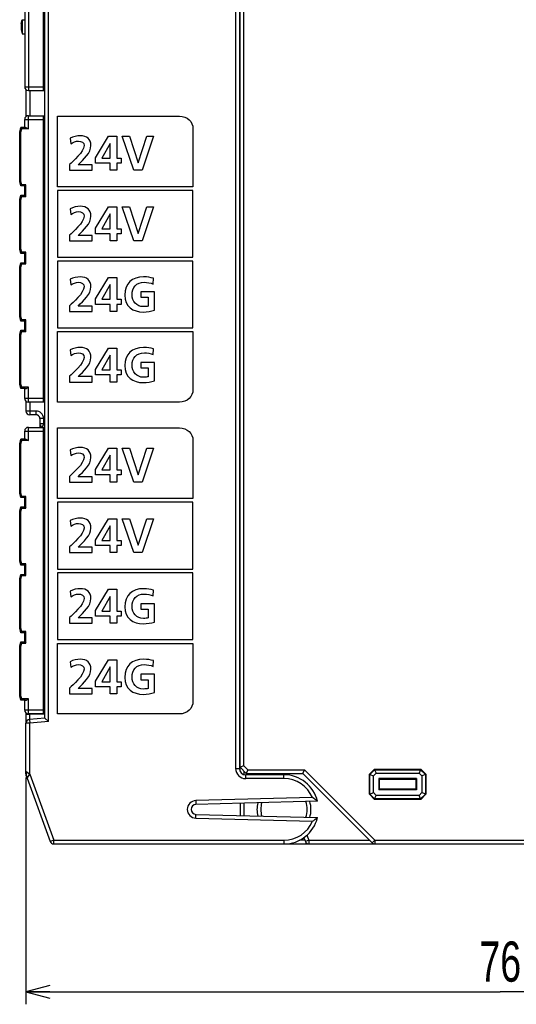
# Model space of a CAD drawing. Extents: x 0 to 240, y 0 to 169.
# Tile 20 of 26: x 121 to 160, y 0 to 78. Entities that reach past the tile are written whole.
import ezdxf

# ---------------------------------------------------------------- set-up
doc = ezdxf.new("R2010")
doc.units = 0
doc.header["$LTSCALE"] = 13.1923
doc.header["$MEASUREMENT"] = 0
doc.layers.get('0').update_dxf_attribs({"linetype": 'CONTINUOUS'})
doc.styles.add('TEXTSTYLE_2', font='txt', dxfattribs={"width": 0.7})
doc.dimstyles.new('DIMSTYLE_1', dxfattribs={"dimtxt": 3.2, "dimasz": 1.9, "dimexe": 1, "dimexo": 0.5, "dimgap": 0.8, "dimtad": 1, "dimdec": 3, "dimtxsty": 'TEXTSTYLE_2', "dimblk": 'OPEN', "dimblk1": 'OPEN', "dimblk2": 'OPEN', "dimcen": 0.09, "dimazin": 3, "dimtp": 0.001969, "dimtm": 0.001969, "dimtfac": 1, "dimtdec": 3, "dimtofl": 0, "dimtmove": 0, "dimatfit": 3, "dimtolj": 1})

# ---------------------------------------------------------------- blocks, each defined once
blk = doc.blocks.new('_OPEN')
at = {"color": 0, "linetype": 'BYBLOCK'}
for p, q in [((0, 0), (-1, 0.263)), ((-1, -0.263), (0, 0)), ((-1, 0), (0, 0))]:
    blk.add_line(p, q, dxfattribs=at)
blk = doc.blocks.new('*D2')
at = {"color": 2, "linetype": 'CONTINUOUS'}
for p, q in [((121.404, 18.049), (121.404, 1.799)), ((196.956, 12.559), (196.956, 1.799)), ((121.404, 1.799), (121.404, -0.001)), ((196.956, 1.799), (196.956, -0.001)), ((121.404, 0.999), (159.18, 0.999)), ((196.956, 0.999), (159.18, 0.999))]:
    blk.add_line(p, q, dxfattribs=at)
at = {"color": 2, "linetype": 'CONTINUOUS', "xscale": 1.9, "yscale": 1.9, "zscale": 1.9, "rotation": 180}
blk.add_blockref('_OPEN', (121.404, 0.999), dxfattribs=at)
at = {"color": 2, "linetype": 'CONTINUOUS', "xscale": 1.9, "yscale": 1.9, "zscale": 1.9}
blk.add_blockref('_OPEN', (196.956, 0.999), dxfattribs=at)
at = {"color": 2, "linetype": 'CONTINUOUS', "insert": (159.18, 4.999), "char_height": 3.2, "width": 4.48, "attachment_point": 2, "style": 'TEXTSTYLE_2'}
blk.add_mtext('76', dxfattribs=at)

msp = doc.modelspace()

# ---------------------------------------------------------------- linework, layer by layer
at = {"color": 7, "linetype": 'CONTINUOUS'}
for p, q in [((123.2042, 22.49), (123.2042, 120.929)), ((121.3045, 120.0105), (121.3045, 73.0097)), ((121.6042, 120.3102), (121.6042, 72.7093)), ((122.8046, 72.7093), (122.8046, 120.3102)), ((122.9045, 22.7649), (122.9045, 120.6541)), ((138.7546, 18.9828), (138.7546, 116.0344)), ((138.1045, 115.6861), (138.1045, 18.7589)), ((138.4045, 115.8102), (138.4045, 18.7589)), ((138.4545, 18.5404), (138.4545, 115.9101)), ((121.0292, 78.0348), (121.1095, 78.3345)), ((121.0292, 78.0348), (121.0292, 77.5345)), ((121.1095, 78.3345), (121.3045, 78.3345)), ((121.1095, 78.3345), (121.1095, 77.2348)), ((121.0292, 77.5345), (121.1095, 77.2348)), ((121.1095, 77.2348), (121.3045, 77.2348)), ((138.4045, 74.5097), (138.4545, 74.5097)), ((138.4045, 73.9095), (138.4545, 73.9095)), ((121.3045, 73.0097), (122.8046, 73.0097)), ((122.8046, 73.4768), (122.9045, 73.4761)), ((138.4504, 73.4086), (138.4045, 73.4086)), ((138.4504, 73.4086), (138.4504, 72.8095)), ((121.4044, 72.7857), (121.4044, 70.6332)), ((121.6042, 72.7093), (122.9045, 72.7093)), ((121.7041, 72.7093), (121.7041, 70.7097)), ((122.8046, 72.8095), (122.9045, 72.8095)), ((138.4483, 72.7093), (138.4042, 72.7093)), ((138.4504, 72.8095), (138.4045, 72.8095)), ((121.6042, 70.7097), (122.9045, 70.7097)), ((121.6042, 69.6596), (121.6042, 70.7097)), ((122.8046, 47.909), (122.8046, 70.7097)), ((122.9045, 70.6094), (122.8046, 70.6094)), ((138.4045, 70.7097), (138.4545, 70.7097)), ((138.4045, 70.6094), (138.4545, 70.6094)), ((120.9042, 69.4095), (120.9979, 69.7595)), ((121.3806, 69.7595), (120.9979, 69.7595)), ((121.0751, 69.6596), (120.9986, 69.7588)), ((121.3045, 70.4093), (122.8046, 70.4093)), ((121.3045, 69.7595), (121.3045, 70.4093)), ((121.3806, 69.7595), (121.3968, 69.7581)), ((121.3968, 69.7581), (121.4141, 69.754)), ((121.4141, 69.754), (121.4379, 69.7464)), ((121.4379, 69.7464), (121.4864, 69.7247)), ((120.9042, 65.4696), (120.9042, 69.4095)), ((121.0041, 69.3964), (120.9049, 69.4095)), ((121.0041, 69.3964), (121.0751, 69.6596)), ((121.0041, 65.4827), (121.0041, 69.3964)), ((121.6042, 69.6596), (121.0751, 69.6596)), ((121.4864, 69.7247), (121.5254, 69.7044)), ((121.5254, 69.7044), (121.6042, 69.6596)), ((126.9558, 67.3644), (127.9659, 69.0674)), ((127.9659, 69.0674), (128.6395, 69.0674)), ((128.6395, 69.0674), (128.6395, 67.3296)), ((129.0574, 69.0674), (129.6379, 69.0674)), ((129.9862, 66.3657), (129.0574, 69.0674)), ((129.6379, 69.0674), (130.3307, 66.9462)), ((130.3383, 66.9462), (131.0235, 69.0674)), ((131.5613, 69.0674), (130.6518, 66.3657)), ((131.0235, 69.0674), (131.5613, 69.0674)), ((128.113, 68.5024), (127.4437, 67.3296)), ((128.121, 68.5024), (128.113, 68.5024)), ((128.121, 67.3296), (128.121, 68.5024)), ((126.9558, 66.9269), (126.9558, 67.3644)), ((128.121, 66.9269), (126.9558, 66.9269)), ((127.4437, 67.3296), (128.121, 67.3296)), ((128.121, 66.3657), (128.121, 66.9269)), ((128.6395, 67.3296), (128.984, 67.3296)), ((128.984, 66.9269), (128.6395, 66.9269)), ((128.6395, 66.9269), (128.6395, 66.3657)), ((128.984, 67.3296), (128.984, 66.9269)), ((130.3307, 66.9462), (130.3383, 66.9462)), ((128.6395, 66.3657), (128.121, 66.3657)), ((130.6518, 66.3657), (129.9862, 66.3657)), ((120.9979, 65.1196), (120.9042, 65.4696)), ((121.0041, 65.4827), (120.9049, 65.4696)), ((121.3045, 65.1196), (120.9979, 65.1196)), ((121.0751, 65.2195), (120.9986, 65.1196)), ((121.0751, 65.2195), (121.0041, 65.4827)), ((121.4044, 65.2195), (121.0751, 65.2195)), ((121.3045, 64.3844), (121.3045, 65.1196)), ((121.3049, 65.1199), (121.4044, 65.2195)), ((121.4044, 64.2845), (121.4044, 65.2195)), ((120.9042, 64.0343), (120.9979, 64.3844)), ((120.9979, 64.3844), (121.3045, 64.3844)), ((121.0751, 64.2845), (120.9986, 64.3837)), ((121.0041, 64.0213), (121.0751, 64.2845)), ((121.0751, 64.2845), (121.4044, 64.2845)), ((121.3049, 64.3837), (121.4044, 64.2845)), ((134.7064, 64.7597), (123.9082, 64.7597)), ((123.9082, 64.7597), (123.9082, 59.4431)), ((134.7064, 59.4431), (134.7064, 64.7597)), ((120.9042, 60.0945), (120.9042, 64.0343)), ((121.0041, 64.0213), (120.9049, 64.0343)), ((121.0041, 60.1076), (121.0041, 64.0213)), ((126.9558, 61.7481), (127.9659, 63.4511)), ((128.113, 62.8861), (127.4437, 61.7133)), ((127.9659, 63.4511), (128.6395, 63.4511)), ((128.121, 62.8861), (128.113, 62.8861)), ((128.121, 61.7133), (128.121, 62.8861)), ((128.6395, 63.4511), (128.6395, 61.7133)), ((129.0574, 63.4511), (129.6379, 63.4511)), ((129.9862, 60.7494), (129.0574, 63.4511)), ((129.6379, 63.4511), (130.3307, 61.3299)), ((130.3383, 61.3299), (131.0235, 63.4511)), ((131.5613, 63.4511), (130.6518, 60.7494)), ((131.0235, 63.4511), (131.5613, 63.4511)), ((126.9558, 61.3106), (126.9558, 61.7481)), ((128.121, 61.3106), (126.9558, 61.3106)), ((127.4437, 61.7133), (128.121, 61.7133)), ((128.121, 60.7494), (128.121, 61.3106)), ((128.6395, 61.7133), (128.984, 61.7133)), ((128.984, 61.3106), (128.6395, 61.3106)), ((128.6395, 61.3106), (128.6395, 60.7494)), ((128.984, 61.7133), (128.984, 61.3106)), ((130.3307, 61.3299), (130.3383, 61.3299)), ((128.6395, 60.7494), (128.121, 60.7494)), ((130.6518, 60.7494), (129.9862, 60.7494)), ((120.9979, 59.7445), (120.9042, 60.0945)), ((121.0041, 60.1076), (120.9049, 60.0945)), ((121.3045, 59.7445), (120.9979, 59.7445)), ((121.0751, 59.8444), (120.9986, 59.7448)), ((121.0751, 59.8444), (121.0041, 60.1076)), ((121.4044, 59.8444), (121.0751, 59.8444)), ((121.3045, 59.0093), (121.3045, 59.7445)), ((121.3049, 59.7448), (121.4044, 59.8444)), ((121.4044, 58.9094), (121.4044, 59.8444)), ((120.9042, 58.6592), (120.9979, 59.0093)), ((120.9979, 59.0093), (121.3045, 59.0093)), ((121.0751, 58.9094), (120.9986, 59.0089)), ((121.0041, 58.6461), (121.0751, 58.9094)), ((121.0751, 58.9094), (121.4044, 58.9094)), ((121.3049, 59.0086), (121.4044, 58.9094)), ((123.9082, 59.4431), (134.7064, 59.4431)), ((134.7064, 59.1434), (123.9082, 59.1434)), ((123.9082, 59.1434), (123.9082, 53.8268)), ((134.7064, 53.8268), (134.7064, 59.1434)), ((120.9042, 54.7193), (120.9042, 58.6592)), ((121.0041, 58.6461), (120.9049, 58.6592)), ((121.0041, 54.7324), (121.0041, 58.6461)), ((126.9558, 56.1315), (127.9659, 57.8344)), ((128.113, 57.2694), (127.4437, 56.0967)), ((127.9659, 57.8344), (128.6395, 57.8344)), ((128.121, 57.2694), (128.113, 57.2694)), ((128.121, 56.0967), (128.121, 57.2694)), ((128.6395, 57.8344), (128.6395, 56.0967)), ((126.9558, 55.694), (126.9558, 56.1315)), ((128.121, 55.694), (126.9558, 55.694)), ((127.4437, 56.0967), (128.121, 56.0967)), ((128.121, 55.1328), (128.121, 55.694)), ((128.6395, 56.0967), (128.984, 56.0967)), ((128.984, 55.694), (128.6395, 55.694)), ((128.6395, 55.694), (128.6395, 55.1328)), ((128.984, 56.0967), (128.984, 55.694)), ((128.6395, 55.1328), (128.121, 55.1328)), ((120.9979, 54.3693), (120.9042, 54.7193)), ((121.0041, 54.7324), (120.9049, 54.7193)), ((121.3045, 54.3693), (120.9979, 54.3693)), ((121.0751, 54.4692), (120.9986, 54.3697)), ((121.0751, 54.4692), (121.0041, 54.7324)), ((121.4044, 54.4692), (121.0751, 54.4692)), ((121.3045, 53.6341), (121.3045, 54.3693)), ((121.3049, 54.3697), (121.4044, 54.4692)), ((121.4044, 53.5342), (121.4044, 54.4692)), ((120.9042, 53.2841), (120.9979, 53.6341)), ((120.9042, 49.3442), (120.9042, 53.2841)), ((121.0041, 53.271), (120.9049, 53.2841)), ((120.9979, 53.6341), (121.3045, 53.6341)), ((121.0751, 53.5342), (120.9986, 53.6338)), ((121.0041, 53.271), (121.0751, 53.5342)), ((121.0751, 53.5342), (121.4044, 53.5342)), ((121.3049, 53.6334), (121.4044, 53.5342)), ((123.9082, 53.8268), (134.7064, 53.8268)), ((121.0041, 49.3573), (121.0041, 53.271)), ((126.9558, 50.5152), (127.9659, 52.2182)), ((127.9659, 52.2182), (128.6395, 52.2182)), ((128.6395, 52.2182), (128.6395, 50.4804)), ((128.113, 51.6532), (127.4437, 50.4804)), ((128.121, 51.6532), (128.113, 51.6532)), ((128.121, 50.4804), (128.121, 51.6532)), ((126.9558, 50.0777), (126.9558, 50.5152)), ((127.4437, 50.4804), (128.121, 50.4804)), ((128.6395, 50.4804), (128.984, 50.4804)), ((128.984, 50.4804), (128.984, 50.0777)), ((128.121, 50.0777), (126.9558, 50.0777)), ((128.121, 49.5165), (128.121, 50.0777)), ((128.6395, 49.5165), (128.121, 49.5165)), ((128.984, 50.0777), (128.6395, 50.0777)), ((128.6395, 50.0777), (128.6395, 49.5165)), ((120.9979, 48.9942), (120.9042, 49.3442)), ((121.0041, 49.3573), (120.9049, 49.3442)), ((121.3806, 48.9942), (120.9979, 48.9942)), ((121.0751, 49.0941), (120.9986, 48.9946)), ((121.0751, 49.0941), (121.0041, 49.3573)), ((121.6042, 49.0941), (121.0751, 49.0941)), ((121.3045, 48.209), (121.3045, 48.9942)), ((121.3806, 48.9942), (121.3968, 48.9956)), ((121.3968, 48.9956), (121.4141, 48.9994)), ((121.4141, 48.9994), (121.4379, 49.0073)), ((121.4379, 49.0073), (121.4864, 49.0287)), ((121.4864, 49.0287), (121.5254, 49.0493)), ((121.5254, 49.0493), (121.6042, 49.0941)), ((121.6042, 47.909), (121.6042, 49.0941)), ((122.8046, 48.209), (121.3045, 48.209)), ((121.4044, 47.9855), (121.4044, 47.2089)), ((122.9045, 47.909), (121.6042, 47.909)), ((121.7041, 47.909), (121.7041, 46.9092)), ((122.9045, 48.0089), (122.8046, 48.0089)), ((138.4045, 48.0089), (138.4545, 48.0089)), ((138.4545, 47.909), (138.4045, 47.909)), ((122.2044, 47.2089), (121.4044, 47.2089)), ((122.2044, 47.2089), (122.2044, 46.9092)), ((122.2044, 46.9092), (121.7041, 46.9092)), ((122.5021, 46.6443), (122.5041, 46.6088)), ((122.8046, 46.6091), (122.5041, 46.6091)), ((122.5041, 46.6091), (122.5041, 45.9091)), ((122.8046, 46.6091), (122.8046, 46.1891)), ((121.3045, 45.609), (122.8046, 45.609)), ((121.3045, 44.9592), (121.3045, 45.609)), ((121.6042, 45.9091), (122.9045, 45.9091)), ((121.6042, 44.859), (121.6042, 45.9091)), ((122.8046, 46.1891), (122.5041, 46.1891)), ((122.8046, 46.1891), (122.7026, 45.9094)), ((122.9045, 46.1526), (122.8046, 46.1891)), ((122.8046, 23.1087), (122.8046, 45.9091)), ((122.9045, 45.8088), (122.8046, 45.8088)), ((138.4045, 45.9091), (138.4545, 45.9091)), ((138.4045, 45.8088), (138.4545, 45.8088)), ((120.9042, 44.6092), (120.9979, 44.9592)), ((121.3806, 44.9592), (120.9979, 44.9592)), ((121.0751, 44.859), (120.9986, 44.9585)), ((121.0041, 44.5958), (121.0751, 44.859)), ((121.6042, 44.859), (121.0751, 44.859)), ((121.3806, 44.9592), (121.3968, 44.9575)), ((121.3968, 44.9575), (121.4141, 44.9537)), ((121.4141, 44.9537), (121.4379, 44.9458)), ((121.4379, 44.9458), (121.4864, 44.9241)), ((121.4864, 44.9241), (121.5254, 44.9038)), ((121.5254, 44.9038), (121.6042, 44.859)), ((120.9042, 40.669), (120.9042, 44.6092)), ((121.0041, 44.5958), (120.9049, 44.6092)), ((121.0041, 40.6821), (121.0041, 44.5958)), ((126.9558, 42.5555), (127.9659, 44.2585)), ((127.9659, 44.2585), (128.6395, 44.2585)), ((128.6395, 44.2585), (128.6395, 42.5207)), ((129.0574, 44.2585), (129.6379, 44.2585)), ((129.9862, 41.5568), (129.0574, 44.2585)), ((129.6379, 44.2585), (130.3307, 42.1373)), ((130.3383, 42.1373), (131.0235, 44.2585)), ((131.5613, 44.2585), (130.6518, 41.5568)), ((131.0235, 44.2585), (131.5613, 44.2585)), ((128.113, 43.6935), (127.4437, 42.5207)), ((128.121, 43.6935), (128.113, 43.6935)), ((128.121, 42.5207), (128.121, 43.6935)), ((126.9558, 42.118), (126.9558, 42.5555)), ((127.4437, 42.5207), (128.121, 42.5207)), ((128.6395, 42.5207), (128.984, 42.5207)), ((128.984, 42.5207), (128.984, 42.118)), ((128.121, 42.118), (126.9558, 42.118)), ((128.121, 41.5568), (128.121, 42.118)), ((128.6395, 41.5568), (128.121, 41.5568)), ((128.984, 42.118), (128.6395, 42.118)), ((128.6395, 42.118), (128.6395, 41.5568)), ((130.6518, 41.5568), (129.9862, 41.5568)), ((130.3307, 42.1373), (130.3383, 42.1373)), ((120.9979, 40.319), (120.9042, 40.669)), ((121.0041, 40.6821), (120.9049, 40.669)), ((121.3045, 40.319), (120.9979, 40.319)), ((121.0751, 40.4189), (120.9986, 40.3193)), ((121.0751, 40.4189), (121.0041, 40.6821)), ((121.4044, 40.4189), (121.0751, 40.4189)), ((121.3045, 39.5841), (121.3045, 40.319)), ((121.3049, 40.3193), (121.4044, 40.4189)), ((121.4044, 39.4839), (121.4044, 40.4189)), ((120.9042, 39.2341), (120.9979, 39.5841)), ((120.9042, 35.2939), (120.9042, 39.2341)), ((121.0041, 39.221), (120.9049, 39.2341)), ((120.9979, 39.5841), (121.3045, 39.5841)), ((121.0751, 39.4839), (120.9986, 39.5834)), ((121.0041, 39.221), (121.0751, 39.4839)), ((121.0041, 35.307), (121.0041, 39.221)), ((121.0751, 39.4839), (121.4044, 39.4839)), ((121.3049, 39.5834), (121.4044, 39.4839)), ((134.7064, 39.9508), (123.9082, 39.9508)), ((123.9082, 39.9508), (123.9082, 34.6343)), ((134.7064, 34.6343), (134.7064, 39.9508)), ((126.9558, 36.9393), (127.9659, 38.6422)), ((127.9659, 38.6422), (128.6395, 38.6422)), ((128.6395, 38.6422), (128.6395, 36.9045)), ((129.0574, 38.6422), (129.6379, 38.6422)), ((129.9862, 35.9405), (129.0574, 38.6422)), ((129.6379, 38.6422), (130.3307, 36.521)), ((130.3383, 36.521), (131.0235, 38.6422)), ((131.5613, 38.6422), (130.6518, 35.9405)), ((131.0235, 38.6422), (131.5613, 38.6422)), ((128.113, 38.0772), (127.4437, 36.9045)), ((128.121, 38.0772), (128.113, 38.0772)), ((128.121, 36.9045), (128.121, 38.0772)), ((126.9558, 36.5017), (126.9558, 36.9393)), ((127.4437, 36.9045), (128.121, 36.9045)), ((128.6395, 36.9045), (128.984, 36.9045)), ((128.984, 36.9045), (128.984, 36.5017)), ((128.121, 36.5017), (126.9558, 36.5017)), ((128.121, 35.9405), (128.121, 36.5017)), ((128.984, 36.5017), (128.6395, 36.5017)), ((128.6395, 36.5017), (128.6395, 35.9405)), ((130.3307, 36.521), (130.3383, 36.521)), ((120.9979, 34.9439), (120.9042, 35.2939)), ((121.0041, 35.307), (120.9049, 35.2939)), ((121.0751, 35.0441), (121.0041, 35.307)), ((128.6395, 35.9405), (128.121, 35.9405)), ((130.6518, 35.9405), (129.9862, 35.9405)), ((121.3045, 34.9439), (120.9979, 34.9439)), ((121.0751, 35.0441), (120.9986, 34.9442)), ((121.4044, 35.0441), (121.0751, 35.0441)), ((121.3045, 34.209), (121.3045, 34.9439)), ((121.3049, 34.9442), (121.4044, 35.0441)), ((121.4044, 34.1091), (121.4044, 35.0441)), ((123.9082, 34.6343), (134.7064, 34.6343)), ((120.9042, 33.859), (120.9979, 34.209)), ((120.9042, 29.9187), (120.9042, 33.859)), ((121.0041, 33.8459), (120.9049, 33.859)), ((120.9979, 34.209), (121.3045, 34.209)), ((121.0751, 34.1091), (120.9986, 34.2083)), ((121.0041, 33.8459), (121.0751, 34.1091)), ((121.0041, 29.9322), (121.0041, 33.8459)), ((121.0751, 34.1091), (121.4044, 34.1091)), ((121.3049, 34.2083), (121.4044, 34.1091)), ((134.7064, 34.3345), (123.9082, 34.3345)), ((123.9082, 34.3345), (123.9082, 29.018)), ((134.7064, 29.018), (134.7064, 34.3345)), ((126.9558, 31.3226), (127.9659, 33.0256)), ((127.9659, 33.0256), (128.6395, 33.0256)), ((128.6395, 33.0256), (128.6395, 31.2878)), ((128.113, 32.4606), (127.4437, 31.2878)), ((128.121, 32.4606), (128.113, 32.4606)), ((128.121, 31.2878), (128.121, 32.4606)), ((126.9558, 30.8851), (126.9558, 31.3226)), ((128.121, 30.8851), (126.9558, 30.8851)), ((127.4437, 31.2878), (128.121, 31.2878)), ((128.121, 30.3239), (128.121, 30.8851)), ((128.6395, 31.2878), (128.984, 31.2878)), ((128.984, 30.8851), (128.6395, 30.8851)), ((128.6395, 30.8851), (128.6395, 30.3239)), ((128.984, 31.2878), (128.984, 30.8851)), ((120.9979, 29.5687), (120.9042, 29.9187)), ((121.0041, 29.9322), (120.9049, 29.9191)), ((121.0751, 29.669), (121.0041, 29.9322)), ((128.6395, 30.3239), (128.121, 30.3239)), ((121.3045, 29.5687), (120.9979, 29.5687)), ((121.0751, 29.669), (120.9986, 29.5691)), ((121.4044, 29.669), (121.0751, 29.669)), ((121.3045, 28.8339), (121.3045, 29.5687)), ((121.3049, 29.5691), (121.4044, 29.669)), ((121.4044, 28.734), (121.4044, 29.669)), ((123.9082, 29.018), (134.7064, 29.018)), ((120.9042, 28.4838), (120.9979, 28.8339)), ((120.9042, 24.5436), (120.9042, 28.4838)), ((121.0041, 28.4707), (120.9049, 28.4838)), ((120.9979, 28.8339), (121.3045, 28.8339)), ((121.0751, 28.734), (120.9986, 28.8332)), ((121.0041, 28.4707), (121.0751, 28.734)), ((121.0041, 24.5571), (121.0041, 28.4707)), ((121.0751, 28.734), (121.4044, 28.734)), ((121.3049, 28.8332), (121.4044, 28.734)), ((126.9558, 25.7063), (127.9659, 27.4093)), ((128.113, 26.8443), (127.4437, 25.6715)), ((127.9659, 27.4093), (128.6395, 27.4093)), ((128.121, 26.8443), (128.113, 26.8443)), ((128.121, 25.6715), (128.121, 26.8443)), ((128.6395, 27.4093), (128.6395, 25.6715)), ((126.9558, 25.2688), (126.9558, 25.7063)), ((128.121, 25.2688), (126.9558, 25.2688)), ((127.4437, 25.6715), (128.121, 25.6715)), ((128.121, 24.7076), (128.121, 25.2688)), ((128.6395, 25.6715), (128.984, 25.6715)), ((128.984, 25.2688), (128.6395, 25.2688)), ((128.6395, 25.2688), (128.6395, 24.7076)), ((128.984, 25.6715), (128.984, 25.2688)), ((120.9979, 24.1939), (120.9042, 24.5436)), ((121.0041, 24.5571), (120.9049, 24.544)), ((121.0751, 24.2939), (120.9986, 24.1939)), ((121.0751, 24.2939), (121.0041, 24.5571)), ((121.6042, 24.2939), (121.0751, 24.2939)), ((121.5254, 24.2491), (121.6042, 24.2939)), ((121.6042, 23.1087), (121.6042, 24.2939)), ((128.6395, 24.7076), (128.121, 24.7076)), ((121.3806, 24.1939), (120.9979, 24.1939)), ((121.3045, 23.4084), (121.3045, 24.1939)), ((121.3806, 24.1939), (121.3968, 24.1953)), ((121.3968, 24.1953), (121.4141, 24.1987)), ((121.4141, 24.1987), (121.4379, 24.207)), ((121.4379, 24.207), (121.4864, 24.2284)), ((121.4864, 24.2284), (121.5254, 24.2491)), ((122.8046, 23.4084), (121.3045, 23.4084)), ((121.4044, 23.1852), (121.4044, 22.3611)), ((122.9045, 23.1087), (121.6042, 23.1087)), ((122.9045, 22.7649), (121.678, 22.6577)), ((121.6938, 23.1087), (121.6938, 22.6591)), ((122.9045, 23.0877), (121.6938, 23.0884)), ((122.9045, 23.2086), (122.8046, 23.2086)), ((122.9048, 22.7645), (123.2042, 22.49)), ((138.4045, 23.2086), (138.4545, 23.2086)), ((138.4545, 23.1087), (138.4045, 23.1087)), ((121.7041, 22.3587), (121.4044, 22.3587)), ((121.4044, 18.333), (121.4044, 22.3587)), ((121.678, 22.6577), (121.7041, 22.3587)), ((123.2042, 22.49), (121.7041, 22.3587)), ((121.7041, 18.3117), (121.7041, 22.3587)), ((138.9547, 18.3586), (138.4545, 18.8588)), ((138.7546, 18.9828), (138.4548, 18.8588)), ((139.0787, 18.6586), (138.7546, 18.9828)), ((121.4044, 18.5494), (121.7041, 18.3117)), ((121.4044, 18.3117), (121.4044, 18.3323)), ((121.4575, 18.1346), (121.4223, 18.2304)), ((121.4292, 18.2114), (121.4223, 18.209)), ((121.5037, 17.9851), (121.4223, 18.209)), ((121.504, 17.9858), (121.7041, 18.3117)), ((121.7041, 18.3117), (123.6162, 13.0585)), ((138.1045, 18.7589), (138.4045, 18.7589)), ((138.7546, 18.5584), (138.7546, 18.2817)), ((141.9548, 18.2586), (138.9044, 18.2586)), ((138.9044, 17.9586), (138.9044, 18.2586)), ((139.0787, 18.6586), (138.9547, 18.3589)), ((138.9547, 18.3586), (143.4548, 18.3586)), ((139.0787, 18.6586), (143.5788, 18.6586)), ((141.9548, 17.9586), (141.9548, 18.2586)), ((143.4548, 18.3589), (143.5788, 18.6586)), ((148.967, 12.8463), (143.4548, 18.3586)), ((149.1792, 13.0585), (143.5788, 18.6586)), ((149.1548, 18.7086), (148.7548, 18.3086)), ((148.7548, 18.3086), (148.7941, 18.2924)), ((148.7548, 16.7087), (148.7548, 18.3086)), ((149.171, 18.6693), (148.7941, 18.2924)), ((148.7941, 18.2924), (149.0714, 18.1773)), ((148.7941, 16.7248), (148.7941, 18.2924)), ((149.286, 18.392), (149.0714, 18.1773)), ((149.0714, 16.8399), (149.0714, 18.1773)), ((149.1548, 18.7086), (152.8549, 18.7086)), ((149.1548, 18.7086), (149.171, 18.6693)), ((149.171, 18.6693), (152.8387, 18.6693)), ((149.171, 18.6693), (149.286, 18.392)), ((149.286, 18.392), (152.7236, 18.392)), ((152.8387, 18.6693), (152.7236, 18.392)), ((152.9383, 18.1773), (152.7236, 18.392)), ((152.8549, 18.7086), (152.8387, 18.6693)), ((153.2156, 18.2924), (152.8387, 18.6693)), ((153.2548, 18.3086), (152.8549, 18.7086)), ((153.2156, 18.2924), (152.9383, 18.1773)), ((152.9383, 18.1773), (152.9383, 16.8399)), ((153.2548, 18.3086), (153.2156, 18.2924)), ((153.2156, 18.2924), (153.2156, 16.7248)), ((153.2548, 18.3086), (153.2548, 16.7087)), ((121.5037, 17.9851), (123.3344, 12.9559)), ((141.9548, 17.9586), (138.9044, 17.9586)), ((152.5073, 17.961), (149.5024, 17.961)), ((149.5548, 17.9086), (149.5024, 17.961)), ((149.5024, 17.961), (149.5024, 17.0563)), ((149.5548, 17.9086), (152.4549, 17.9086)), ((149.5548, 17.1086), (149.5548, 17.9086)), ((152.4549, 17.9086), (152.5073, 17.961)), ((152.4549, 17.9086), (152.4549, 17.1086)), ((152.5073, 17.961), (152.5073, 17.0563)), ((148.7548, 16.7087), (148.7941, 16.7248)), ((149.1548, 16.3087), (148.7548, 16.7087)), ((148.7941, 16.7248), (149.0714, 16.8399)), ((149.171, 16.3479), (148.7941, 16.7248)), ((149.286, 16.6249), (149.0714, 16.8399)), ((149.171, 16.3479), (149.286, 16.6249)), ((152.7236, 16.6249), (149.286, 16.6249)), ((149.5548, 17.1086), (149.5024, 17.0563)), ((152.5073, 17.0563), (149.5024, 17.0563)), ((152.4549, 17.1086), (149.5548, 17.1086)), ((152.4549, 17.1086), (152.5073, 17.0563)), ((152.7236, 16.6249), (152.9383, 16.8399)), ((152.8387, 16.3479), (152.7236, 16.6249)), ((152.8387, 16.3479), (153.2156, 16.7248)), ((152.8549, 16.3087), (153.2548, 16.7087)), ((153.2156, 16.7248), (152.9383, 16.8399)), ((153.2548, 16.7087), (153.2156, 16.7248)), ((144.2161, 16.4513), (134.9363, 16.2084)), ((134.9363, 16.2084), (134.9439, 15.9083)), ((144.6261, 16.1619), (134.9439, 15.9083)), ((138.4545, 16.0003), (138.4545, 15.0167)), ((138.7546, 16.0082), (138.7546, 15.0088)), ((149.1548, 16.3087), (149.171, 16.3479)), ((152.8549, 16.3087), (149.1548, 16.3087)), ((152.8387, 16.3479), (149.171, 16.3479)), ((152.8549, 16.3087), (152.8387, 16.3479)), ((134.9363, 14.8087), (134.9439, 15.1087)), ((134.9439, 15.1087), (144.6261, 14.8552)), ((134.9363, 14.8087), (144.2161, 14.5658)), ((143.7738, 13.4461), (143.9343, 13.0585)), ((123.6162, 13.0585), (123.3344, 12.9559)), ((123.6162, 13.0585), (141.9548, 13.0585)), ((123.6162, 12.7584), (123.6162, 13.0585)), ((123.6162, 12.7584), (183.1054, 12.7584)), ((141.9548, 13.0585), (141.9548, 12.7584)), ((143.6098, 13.0585), (143.2036, 13.0585)), ((143.5289, 13.2535), (143.6574, 12.9438)), ((143.9343, 13.0585), (143.6574, 12.9438)), ((143.9343, 13.0585), (148.7548, 13.0585)), ((143.9343, 13.0585), (143.9343, 12.7584)), ((149.1792, 13.0585), (148.967, 12.8463)), ((149.1792, 13.0585), (183.1054, 13.0585)), ((149.1792, 13.0585), (149.1792, 12.7584))]:
    msp.add_line(p, q, dxfattribs=at)
for centre, radius, start, end in [((121.6046, 73.0093), 0.3001, 179.939762, 269.931895), ((121.6046, 70.4096), 0.3001, 90.073783, 180.060936), ((121.6046, 48.209), 0.3, 179.991978, 269.940623), ((121.7044, 47.2092), 0.3, 180.040211, 269.953045), ((122.2044, 46.6088), 0.6001, 0.030683, 90.003006), ((122.2043, 46.6089), 0.3003, 59.193646, 89.978049), ((122.2043, 46.6094), 0.2998, 359.949801, 89.989536), ((121.6046, 45.609), 0.3, 90.059377, 180.008022), ((122.8043, 46.1895), 0.3002, 180.06637, 250.056194), ((121.6045, 23.4087), 0.3, 180.045002, 269.954996), ((121.7044, 22.359), 0.2999, 95.045883, 180.055157), ((123.065, 18.5505), 1.6605, 180.039127, 199.908576), ((121.7096, 18.312), 0.3052, 180.070992, 199.733734), ((138.9047, 18.7588), 0.8002, 179.993508, 269.983423), ((138.9046, 18.7588), 0.5001, 179.988856, 269.974763), ((141.9548, 15.5086), 2.7501, 13.743296, 90.000151), ((141.9548, 15.5085), 2.45, 22.631136, 89.999867), ((134.9547, 15.5085), 0.7001, 91.50869, 268.49131), ((134.9544, 15.5085), 0.3999, 91.505707, 268.494293), ((141.96, 15.5084), 2.1555, 165.797481, 194.202519), ((141.9512, 15.5084), 1.8468, 163.092531, 196.907469), ((141.9519, 15.5087), 1.8528, 340.151251, 19.848749), ((141.9555, 15.5085), 2.1492, 342.753762, 17.246238), ((140.6809, 11.0108), 6.4882, 52.558419, 56.984293), ((141.9548, 15.5085), 2.7501, 269.999849, 346.256704), ((141.9544, 15.5091), 2.4506, 270.008637, 337.36036), ((140.6809, 20.0063), 6.4882, 303.015707, 307.441581), ((123.6162, 13.0583), 0.2999, 199.980633, 269.999715), ((143.9345, 13.0583), 0.2999, 202.450595, 269.967411), ((149.1791, 13.0583), 0.2998, 224.983165, 270.030674)]:
    msp.add_arc(centre, radius, start, end, dxfattribs=at)
for points in [[(138.4045, 77.2596), (138.4221, 77.2596), (138.4393, 77.2644), (138.4545, 77.273)], [(138.4483, 72.7093), (138.4497, 72.7093), (138.4504, 72.754), (138.4504, 72.8095)], [(122.4969, 46.6753), (122.4766, 46.7631), (122.418, 46.8375), (122.3374, 46.8775)], [(122.4166, 46.821), (122.4063, 46.8313), (122.3949, 46.841), (122.3832, 46.8499)], [(121.4044, 23.0991), (121.4044, 23.0932), (121.5326, 23.0887), (121.6938, 23.0884)], [(121.4044, 18.333), (121.4044, 18.3323), (121.4089, 18.331), (121.4175, 18.3303)], [(121.4044, 18.333), (121.4044, 18.2983), (121.4106, 18.2634), (121.4223, 18.2304)], [(121.4223, 18.2304), (121.4223, 18.2297), (121.4261, 18.2307), (121.4337, 18.2328)]]:
    msp.add_open_spline(points, degree=3, dxfattribs=at)
for points, knots in [([(134.7064, 69.6752), (134.7064, 70.2268), (134.2261, 70.6756), (133.636, 70.6756), (133.636, 70.6756), (123.9082, 70.6756), (123.9082, 70.6756), (123.9082, 70.6756), (123.9082, 65.0597), (123.9082, 65.0597), (123.9082, 65.0597), (134.7064, 65.0597), (134.7064, 65.0597), (134.7064, 65.0597), (134.7064, 69.6752), (134.7064, 69.6752)], [0, 0, 0, 0, 1, 1, 1, 2, 2, 2, 3, 3, 3, 4, 4, 4, 5, 5, 5, 5]), ([(124.8705, 66.3657), (124.8705, 66.3657), (124.8705, 66.8187), (124.8705, 66.8187), (125.1223, 67.0623), (126.0394, 67.8288), (126.0394, 68.3242), (126.0394, 68.5719), (125.8189, 68.688), (125.5981, 68.688), (125.37, 68.688), (125.153, 68.5874), (124.9752, 68.4713), (124.9752, 68.4713), (124.9325, 68.9203), (124.9325, 68.9203), (125.1764, 69.0439), (125.4589, 69.1139), (125.7338, 69.1139), (126.2485, 69.1139), (126.5813, 68.8544), (126.5813, 68.3242), (126.5813, 67.7513), (126.0046, 67.2249), (125.5633, 66.7915), (125.5633, 66.7915), (126.6664, 66.7915), (126.6664, 66.7915), (126.6664, 66.7915), (126.6664, 66.3657), (126.6664, 66.3657), (126.6664, 66.3657), (124.8705, 66.3657), (124.8705, 66.3657)], [0, 0, 0, 0, 1, 1, 1, 2, 2, 2, 3, 3, 3, 4, 4, 4, 5, 5, 5, 6, 6, 6, 7, 7, 7, 8, 8, 8, 9, 9, 9, 10, 10, 10, 11, 11, 11, 11]), ([(124.8705, 60.7494), (124.8705, 60.7494), (124.8705, 61.2024), (124.8705, 61.2024), (125.1223, 61.446), (126.0394, 62.2125), (126.0394, 62.708), (126.0394, 62.9557), (125.8189, 63.0718), (125.5981, 63.0718), (125.37, 63.0718), (125.153, 62.9712), (124.9752, 62.8551), (124.9752, 62.8551), (124.9325, 63.304), (124.9325, 63.304), (125.1764, 63.4276), (125.4589, 63.4976), (125.7338, 63.4976), (126.2485, 63.4976), (126.5813, 63.2382), (126.5813, 62.708), (126.5813, 62.135), (126.0046, 61.6086), (125.5633, 61.1752), (125.5633, 61.1752), (126.6664, 61.1752), (126.6664, 61.1752), (126.6664, 61.1752), (126.6664, 60.7494), (126.6664, 60.7494), (126.6664, 60.7494), (124.8705, 60.7494), (124.8705, 60.7494)], [0, 0, 0, 0, 1, 1, 1, 2, 2, 2, 3, 3, 3, 4, 4, 4, 5, 5, 5, 6, 6, 6, 7, 7, 7, 8, 8, 8, 9, 9, 9, 10, 10, 10, 11, 11, 11, 11]), ([(124.8705, 55.1328), (124.8705, 55.1328), (124.8705, 55.5858), (124.8705, 55.5858), (125.1223, 55.8294), (126.0394, 56.5959), (126.0394, 57.0913), (126.0394, 57.339), (125.8189, 57.4551), (125.5981, 57.4551), (125.37, 57.4551), (125.153, 57.3545), (124.9752, 57.2384), (124.9752, 57.2384), (124.9325, 57.6873), (124.9325, 57.6873), (125.1764, 57.811), (125.4589, 57.881), (125.7338, 57.881), (126.2485, 57.881), (126.5813, 57.6215), (126.5813, 57.0913), (126.5813, 56.5184), (126.0046, 55.992), (125.5633, 55.5586), (125.5633, 55.5586), (126.6664, 55.5586), (126.6664, 55.5586), (126.6664, 55.5586), (126.6664, 55.1328), (126.6664, 55.1328), (126.6664, 55.1328), (124.8705, 55.1328), (124.8705, 55.1328)], [0, 0, 0, 0, 1, 1, 1, 2, 2, 2, 3, 3, 3, 4, 4, 4, 5, 5, 5, 6, 6, 6, 7, 7, 7, 8, 8, 8, 9, 9, 9, 10, 10, 10, 11, 11, 11, 11]), ([(131.5303, 57.3118), (131.3212, 57.4086), (131.0504, 57.4551), (130.8337, 57.4551), (130.2029, 57.4551), (129.8542, 57.0293), (129.8542, 56.476), (129.8542, 55.9262), (130.195, 55.5121), (130.7717, 55.5121), (130.9188, 55.5121), (131.0349, 55.5276), (131.1279, 55.551), (131.1279, 55.551), (131.1279, 56.2552), (131.1279, 56.2552), (131.1279, 56.2552), (130.555, 56.2552), (130.555, 56.2552), (130.555, 56.2552), (130.555, 56.681), (130.555, 56.681), (130.555, 56.681), (131.6464, 56.681), (131.6464, 56.681), (131.6464, 56.681), (131.6464, 55.2258), (131.6464, 55.2258), (131.3601, 55.1483), (131.0621, 55.0862), (130.7717, 55.0862), (129.8969, 55.0862), (129.2892, 55.5238), (129.2892, 56.4371), (129.2892, 57.3621), (129.8542, 57.881), (130.7717, 57.881), (131.0852, 57.881), (131.3329, 57.8382), (131.5651, 57.7686), (131.5651, 57.7686), (131.5303, 57.3118), (131.5303, 57.3118)], [0, 0, 0, 0, 1, 1, 1, 2, 2, 2, 3, 3, 3, 4, 4, 4, 5, 5, 5, 6, 6, 6, 7, 7, 7, 8, 8, 8, 9, 9, 9, 10, 10, 10, 11, 11, 11, 12, 12, 12, 13, 13, 13, 14, 14, 14, 14]), ([(123.9082, 53.5271), (123.9082, 53.5271), (123.9082, 47.9108), (123.9082, 47.9108), (123.9082, 47.9108), (133.636, 47.9108), (133.636, 47.9108), (134.2261, 47.9108), (134.7064, 48.3594), (134.7064, 48.9106), (134.7064, 48.9106), (134.7064, 53.5271), (134.7064, 53.5271), (134.7064, 53.5271), (123.9082, 53.5271), (123.9082, 53.5271)], [0, 0, 0, 0, 1, 1, 1, 2, 2, 2, 3, 3, 3, 4, 4, 4, 5, 5, 5, 5]), ([(124.8705, 49.5165), (124.8705, 49.5165), (124.8705, 49.9695), (124.8705, 49.9695), (125.1223, 50.2131), (126.0394, 50.9796), (126.0394, 51.475), (126.0394, 51.7227), (125.8189, 51.8388), (125.5981, 51.8388), (125.37, 51.8388), (125.153, 51.7382), (124.9752, 51.6221), (124.9752, 51.6221), (124.9325, 52.071), (124.9325, 52.071), (125.1764, 52.1947), (125.4589, 52.2647), (125.7338, 52.2647), (126.2485, 52.2647), (126.5813, 52.0052), (126.5813, 51.475), (126.5813, 50.9021), (126.0046, 50.3757), (125.5633, 49.9423), (125.5633, 49.9423), (126.6664, 49.9423), (126.6664, 49.9423), (126.6664, 49.9423), (126.6664, 49.5165), (126.6664, 49.5165), (126.6664, 49.5165), (124.8705, 49.5165), (124.8705, 49.5165)], [0, 0, 0, 0, 1, 1, 1, 2, 2, 2, 3, 3, 3, 4, 4, 4, 5, 5, 5, 6, 6, 6, 7, 7, 7, 8, 8, 8, 9, 9, 9, 10, 10, 10, 11, 11, 11, 11]), ([(131.5303, 51.6955), (131.3212, 51.7923), (131.0504, 51.8388), (130.8337, 51.8388), (130.2029, 51.8388), (129.8542, 51.413), (129.8542, 50.8597), (129.8542, 50.3099), (130.195, 49.8958), (130.7717, 49.8958), (130.9188, 49.8958), (131.0349, 49.9113), (131.1279, 49.9347), (131.1279, 49.9347), (131.1279, 50.6389), (131.1279, 50.6389), (131.1279, 50.6389), (130.555, 50.6389), (130.555, 50.6389), (130.555, 50.6389), (130.555, 51.0647), (130.555, 51.0647), (130.555, 51.0647), (131.6464, 51.0647), (131.6464, 51.0647), (131.6464, 51.0647), (131.6464, 49.6095), (131.6464, 49.6095), (131.3601, 49.532), (131.0621, 49.47), (130.7717, 49.47), (129.8969, 49.47), (129.2892, 49.9075), (129.2892, 50.8208), (129.2892, 51.7458), (129.8542, 52.2647), (130.7717, 52.2647), (131.0852, 52.2647), (131.3329, 52.2219), (131.5651, 52.1524), (131.5651, 52.1524), (131.5303, 51.6955), (131.5303, 51.6955)], [0, 0, 0, 0, 1, 1, 1, 2, 2, 2, 3, 3, 3, 4, 4, 4, 5, 5, 5, 6, 6, 6, 7, 7, 7, 8, 8, 8, 9, 9, 9, 10, 10, 10, 11, 11, 11, 12, 12, 12, 13, 13, 13, 14, 14, 14, 14]), ([(134.7064, 44.8664), (134.7064, 45.4179), (134.2261, 45.8668), (133.636, 45.8668), (133.636, 45.8668), (123.9082, 45.8668), (123.9082, 45.8668), (123.9082, 45.8668), (123.9082, 40.2509), (123.9082, 40.2509), (123.9082, 40.2509), (134.7064, 40.2509), (134.7064, 40.2509), (134.7064, 40.2509), (134.7064, 44.8664), (134.7064, 44.8664)], [0, 0, 0, 0, 1, 1, 1, 2, 2, 2, 3, 3, 3, 4, 4, 4, 5, 5, 5, 5]), ([(124.8705, 41.5568), (124.8705, 41.5568), (124.8705, 42.0098), (124.8705, 42.0098), (125.1223, 42.2534), (126.0394, 43.0199), (126.0394, 43.5154), (126.0394, 43.7631), (125.8189, 43.8792), (125.5981, 43.8792), (125.37, 43.8792), (125.153, 43.7786), (124.9752, 43.6625), (124.9752, 43.6625), (124.9325, 44.1114), (124.9325, 44.1114), (125.1764, 44.2351), (125.4589, 44.305), (125.7338, 44.305), (126.2485, 44.305), (126.5813, 44.0456), (126.5813, 43.5154), (126.5813, 42.9424), (126.0046, 42.416), (125.5633, 41.9826), (125.5633, 41.9826), (126.6664, 41.9826), (126.6664, 41.9826), (126.6664, 41.9826), (126.6664, 41.5568), (126.6664, 41.5568), (126.6664, 41.5568), (124.8705, 41.5568), (124.8705, 41.5568)], [0, 0, 0, 0, 1, 1, 1, 2, 2, 2, 3, 3, 3, 4, 4, 4, 5, 5, 5, 6, 6, 6, 7, 7, 7, 8, 8, 8, 9, 9, 9, 10, 10, 10, 11, 11, 11, 11]), ([(124.8705, 35.9405), (124.8705, 35.9405), (124.8705, 36.3935), (124.8705, 36.3935), (125.1223, 36.6371), (126.0394, 37.4037), (126.0394, 37.8991), (126.0394, 38.1468), (125.8189, 38.2629), (125.5981, 38.2629), (125.37, 38.2629), (125.153, 38.1623), (124.9752, 38.0462), (124.9752, 38.0462), (124.9325, 38.4951), (124.9325, 38.4951), (125.1764, 38.6188), (125.4589, 38.6887), (125.7338, 38.6887), (126.2485, 38.6887), (126.5813, 38.4293), (126.5813, 37.8991), (126.5813, 37.3261), (126.0046, 36.7997), (125.5633, 36.3663), (125.5633, 36.3663), (126.6664, 36.3663), (126.6664, 36.3663), (126.6664, 36.3663), (126.6664, 35.9405), (126.6664, 35.9405), (126.6664, 35.9405), (124.8705, 35.9405), (124.8705, 35.9405)], [0, 0, 0, 0, 1, 1, 1, 2, 2, 2, 3, 3, 3, 4, 4, 4, 5, 5, 5, 6, 6, 6, 7, 7, 7, 8, 8, 8, 9, 9, 9, 10, 10, 10, 11, 11, 11, 11]), ([(124.8705, 30.3239), (124.8705, 30.3239), (124.8705, 30.7769), (124.8705, 30.7769), (125.1223, 31.0205), (126.0394, 31.787), (126.0394, 32.2824), (126.0394, 32.5301), (125.8189, 32.6463), (125.5981, 32.6463), (125.37, 32.6463), (125.153, 32.5457), (124.9752, 32.4296), (124.9752, 32.4296), (124.9325, 32.8785), (124.9325, 32.8785), (125.1764, 33.0021), (125.4589, 33.0721), (125.7338, 33.0721), (126.2485, 33.0721), (126.5813, 32.8127), (126.5813, 32.2824), (126.5813, 31.7095), (126.0046, 31.1831), (125.5633, 30.7497), (125.5633, 30.7497), (126.6664, 30.7497), (126.6664, 30.7497), (126.6664, 30.7497), (126.6664, 30.3239), (126.6664, 30.3239), (126.6664, 30.3239), (124.8705, 30.3239), (124.8705, 30.3239)], [0, 0, 0, 0, 1, 1, 1, 2, 2, 2, 3, 3, 3, 4, 4, 4, 5, 5, 5, 6, 6, 6, 7, 7, 7, 8, 8, 8, 9, 9, 9, 10, 10, 10, 11, 11, 11, 11]), ([(131.5303, 32.5029), (131.3212, 32.5997), (131.0504, 32.6463), (130.8337, 32.6463), (130.2029, 32.6463), (129.8542, 32.2204), (129.8542, 31.6671), (129.8542, 31.1173), (130.195, 30.7032), (130.7717, 30.7032), (130.9188, 30.7032), (131.0349, 30.7187), (131.1279, 30.7421), (131.1279, 30.7421), (131.1279, 31.4463), (131.1279, 31.4463), (131.1279, 31.4463), (130.555, 31.4463), (130.555, 31.4463), (130.555, 31.4463), (130.555, 31.8721), (130.555, 31.8721), (130.555, 31.8721), (131.6464, 31.8721), (131.6464, 31.8721), (131.6464, 31.8721), (131.6464, 30.4169), (131.6464, 30.4169), (131.3601, 30.3394), (131.0621, 30.2774), (130.7717, 30.2774), (129.8969, 30.2774), (129.2892, 30.7149), (129.2892, 31.6282), (129.2892, 32.5532), (129.8542, 33.0721), (130.7717, 33.0721), (131.0852, 33.0721), (131.3329, 33.0294), (131.5651, 32.9598), (131.5651, 32.9598), (131.5303, 32.5029), (131.5303, 32.5029)], [0, 0, 0, 0, 1, 1, 1, 2, 2, 2, 3, 3, 3, 4, 4, 4, 5, 5, 5, 6, 6, 6, 7, 7, 7, 8, 8, 8, 9, 9, 9, 10, 10, 10, 11, 11, 11, 12, 12, 12, 13, 13, 13, 14, 14, 14, 14]), ([(123.9082, 28.7183), (123.9082, 28.7183), (123.9082, 23.1019), (123.9082, 23.1019), (123.9082, 23.1019), (133.636, 23.1019), (133.636, 23.1019), (134.2261, 23.1019), (134.7064, 23.5505), (134.7064, 24.1018), (134.7064, 24.1018), (134.7064, 28.7183), (134.7064, 28.7183), (134.7064, 28.7183), (123.9082, 28.7183), (123.9082, 28.7183)], [0, 0, 0, 0, 1, 1, 1, 2, 2, 2, 3, 3, 3, 4, 4, 4, 5, 5, 5, 5]), ([(124.8705, 24.7076), (124.8705, 24.7076), (124.8705, 25.1606), (124.8705, 25.1606), (125.1223, 25.4042), (126.0394, 26.1707), (126.0394, 26.6662), (126.0394, 26.9139), (125.8189, 27.03), (125.5981, 27.03), (125.37, 27.03), (125.153, 26.9294), (124.9752, 26.8133), (124.9752, 26.8133), (124.9325, 27.2622), (124.9325, 27.2622), (125.1764, 27.3858), (125.4589, 27.4558), (125.7338, 27.4558), (126.2485, 27.4558), (126.5813, 27.1964), (126.5813, 26.6662), (126.5813, 26.0932), (126.0046, 25.5668), (125.5633, 25.1334), (125.5633, 25.1334), (126.6664, 25.1334), (126.6664, 25.1334), (126.6664, 25.1334), (126.6664, 24.7076), (126.6664, 24.7076), (126.6664, 24.7076), (124.8705, 24.7076), (124.8705, 24.7076)], [0, 0, 0, 0, 1, 1, 1, 2, 2, 2, 3, 3, 3, 4, 4, 4, 5, 5, 5, 6, 6, 6, 7, 7, 7, 8, 8, 8, 9, 9, 9, 10, 10, 10, 11, 11, 11, 11]), ([(131.5303, 26.8866), (131.3212, 26.9835), (131.0504, 27.03), (130.8337, 27.03), (130.2029, 27.03), (129.8542, 26.6041), (129.8542, 26.0509), (129.8542, 25.501), (130.195, 25.0869), (130.7717, 25.0869), (130.9188, 25.0869), (131.0349, 25.1024), (131.1279, 25.1258), (131.1279, 25.1258), (131.1279, 25.83), (131.1279, 25.83), (131.1279, 25.83), (130.555, 25.83), (130.555, 25.83), (130.555, 25.83), (130.555, 26.2558), (130.555, 26.2558), (130.555, 26.2558), (131.6464, 26.2558), (131.6464, 26.2558), (131.6464, 26.2558), (131.6464, 24.8006), (131.6464, 24.8006), (131.3601, 24.7231), (131.0621, 24.6611), (130.7717, 24.6611), (129.8969, 24.6611), (129.2892, 25.0986), (129.2892, 26.0119), (129.2892, 26.9369), (129.8542, 27.4558), (130.7717, 27.4558), (131.0852, 27.4558), (131.3329, 27.4131), (131.5651, 27.3435), (131.5651, 27.3435), (131.5303, 26.8866), (131.5303, 26.8866)], [0, 0, 0, 0, 1, 1, 1, 2, 2, 2, 3, 3, 3, 4, 4, 4, 5, 5, 5, 6, 6, 6, 7, 7, 7, 8, 8, 8, 9, 9, 9, 10, 10, 10, 11, 11, 11, 12, 12, 12, 13, 13, 13, 14, 14, 14, 14])]:
    msp.add_open_spline(points, degree=3, knots=knots, dxfattribs=at)

# ---------------------------------------------------------------- dimensions: what is measured, and where the dimension line sits
at = {"color": 2, "linetype": 'CONTINUOUS'}
dim = msp.add_linear_dim(base=(121.4044, 0.9986), p1=(196.9556, 13.0585), p2=(121.4044, 18.5494), angle=180, text='76', dimstyle='DIMSTYLE_1', dxfattribs=at)
dim.commit()
dim.dimension.update_dxf_attribs({"geometry": '*D2', "text_midpoint": (159.18, 0.9986), "dimtype": 160})

doc.saveas('drawing.dxf')
